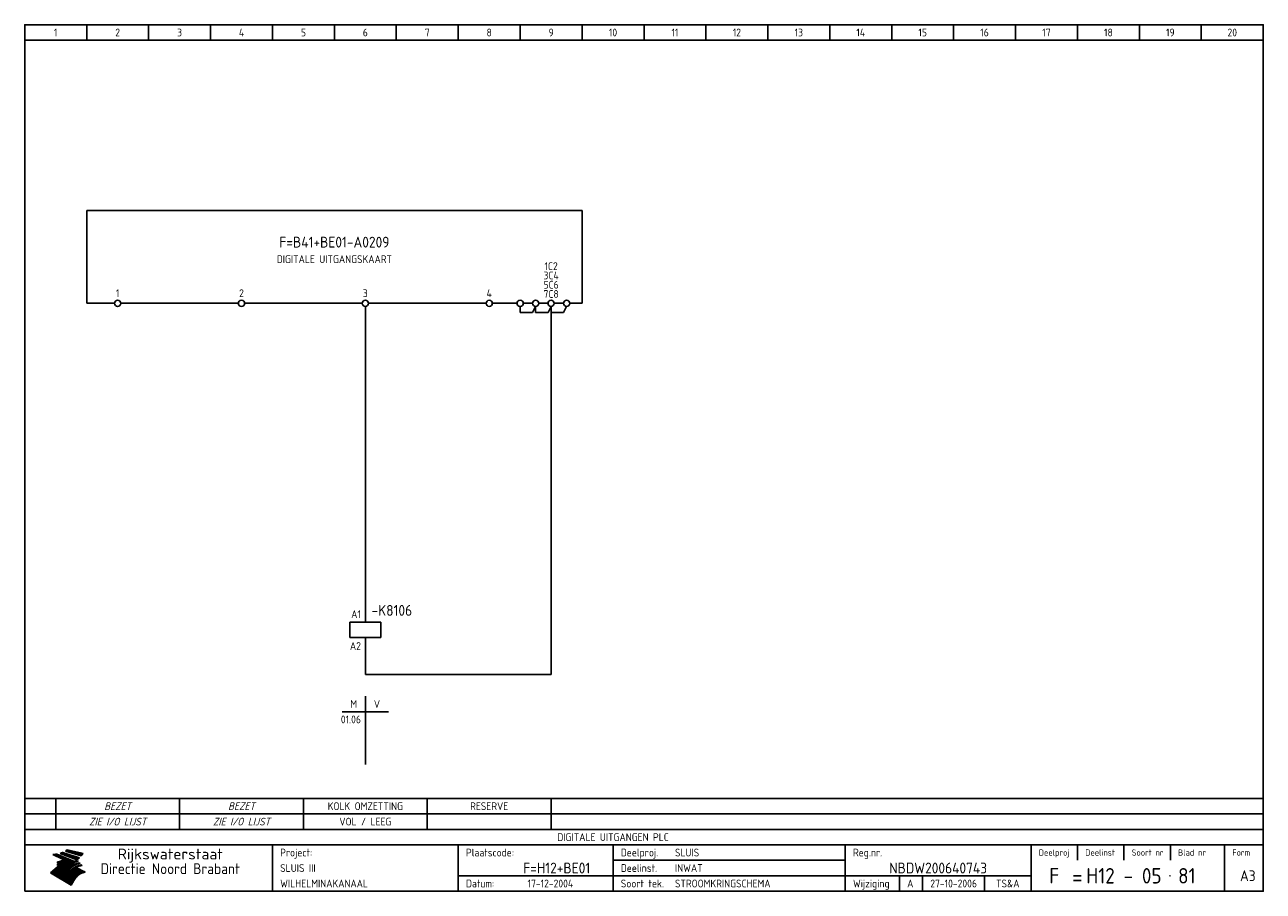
# Model space of a CAD drawing. Extents: x 10 to 410, y 10 to 290.
import ezdxf
from ezdxf.enums import TextEntityAlignment as Align

# ---------------------------------------------------------------- set-up
doc = ezdxf.new("R2010")
doc.units = 0
doc.header["$LTSCALE"] = 15
doc.header["$MEASUREMENT"] = 0
for name, color, linetype in [('0-25', 7, 'CONTINUOUS'), ('0-35', 2, 'CONTINUOUS'), ('0-50', 3, 'CONTINUOUS'), ('B-25', 7, 'CONTINUOUS'), ('B-35', 2, 'CONTINUOUS'), ('S-25', 7, 'CONTINUOUS')]:
    doc.layers.add(name, color=color, linetype=linetype)
doc.styles.add('ISO', font='iso.shx')
doc.styles.get("Standard").update_dxf_attribs({"font": 'iso.shx'})

# ---------------------------------------------------------------- blocks, each defined once
blk = doc.blocks.new('0035')
at = {"layer": 'S-25'}
blk.add_circle((0, 0), 1, dxfattribs=at)
at = {"layer": 'B-25'}
blk.add_attdef('OM1', text='', height=2.5, dxfattribs=at).set_placement((0, -3.01), align=Align.MIDDLE)
blk = doc.blocks.new('0059')
at = {"layer": 'S-25'}
for p, q in [((0, 0), (0, -5)), ((-5, -5), (5, -5)), ((-5, -10), (-5, -5)), ((5, -10), (5, -5)), ((-5, -10), (5, -10)), ((0, -10), (0, -15))]:
    blk.add_line(p, q, dxfattribs=at)
at = {"layer": 'B-25'}
for tag, p in [('KN1', (-1.43, -3.73)), ('KN2', (-1.43, -14.01))]:
    blk.add_attdef(tag, text='', height=2.5, dxfattribs=at).set_placement(p, align=Align.RIGHT)
at = {"layer": 'B-35'}
blk.add_attdef('KT', (7.14, -8.99), '', height=3.5, dxfattribs=at)
blk = doc.blocks.new('0060')
at = {"layer": 'S-25'}
for p, q in [((0, 0), (0, -22)), ((-7.5, -5), (0, -5)), ((7.5, -5), (0, -5))]:
    blk.add_line(p, q, dxfattribs=at)
at = {"layer": 'B-25', "style": 'ISO'}
blk.add_text('M', height=2.5, dxfattribs=at).set_placement((-3.75, -2.5), align=Align.MIDDLE_CENTER)
blk.add_text('V', height=2.5, dxfattribs=at).set_placement((3.75, -2.5), align=Align.MIDDLE)
at = {"layer": 'B-25'}
for tag, p in [('M1', (-1.43, -8.73)), ('M2', (-1.43, -12.73)), ('M3', (-1.43, -16.73)), ('M4', (-1.43, -20.73))]:
    blk.add_attdef(tag, text='', height=2.5, dxfattribs=at).set_placement(p, align=Align.RIGHT)
for tag, p in [('V1', (1.57, -8.73)), ('V2', (1.57, -12.73)), ('V3', (1.57, -16.73)), ('V4', (1.57, -20.73))]:
    blk.add_attdef(tag, p, '', height=2.5, dxfattribs=at)
blk = doc.blocks.new('KADERA3')
at = {"layer": '0-25'}
for p, q in [((30, 285), (30, 290)), ((50, 285), (50, 290)), ((70, 285), (70, 290)), ((90, 285), (90, 290)), ((110, 285), (110, 290)), ((130, 285), (130, 290)), ((150, 285), (150, 290)), ((170, 285), (170, 290)), ((190, 285), (190, 290)), ((210, 285), (210, 290)), ((230, 285), (230, 290)), ((250, 285), (250, 290)), ((270, 285), (270, 290)), ((290, 285), (290, 290)), ((310, 285), (310, 290)), ((330, 285), (330, 290)), ((350, 285), (350, 290)), ((370, 285), (370, 290)), ((390, 285), (390, 290)), ((10, 285), (410, 285)), ((410, 35), (10, 35)), ((410, 30), (10, 30)), ((350, 25), (350, 20)), ((365, 25), (365, 20)), ((380, 25), (380, 20)), ((200, 20), (275, 20)), ((150, 15), (335, 15)), ((292.5, 15), (292.5, 10)), ((300, 15), (300, 10)), ((320, 15), (320, 10))]:
    blk.add_line(p, q, dxfattribs=at)
at = {"layer": '0-25', "color": 7}
for p, q in [((19.1, 21.89), (25.12, 19)), ((19.1, 21.89), (25.12, 19)), ((19.17, 21.86), (20.7, 21.86)), ((19.29, 21.8), (20.83, 21.8)), ((19.4, 21.75), (20.96, 21.75)), ((19.52, 21.69), (21.09, 21.69)), ((19.64, 21.63), (21.22, 21.63)), ((19.74, 21.92), (20.56, 21.92)), ((19.75, 21.58), (21.36, 21.58)), ((19.87, 21.52), (21.49, 21.52)), ((19.99, 21.47), (21.62, 21.47)), ((20.11, 21.41), (21.75, 21.41)), ((20.22, 21.35), (21.88, 21.35)), ((20.25, 21.97), (20.43, 21.97)), ((20.34, 21.3), (22.02, 21.3)), ((20.38, 21.99), (26.02, 19.59)), ((20.38, 21.99), (26.02, 19.59)), ((20.46, 21.24), (22.15, 21.24)), ((20.57, 21.18), (22.28, 21.18)), ((20.69, 21.13), (22.41, 21.13)), ((20.81, 21.07), (22.55, 21.07)), ((20.92, 21.02), (22.68, 21.02)), ((21.04, 20.96), (22.81, 20.96)), ((21.16, 20.9), (22.94, 20.9)), ((21.27, 20.85), (23.07, 20.85)), ((21.39, 20.79), (23.21, 20.79)), ((21.47, 22.25), (26.83, 20.19)), ((21.47, 22.25), (26.83, 20.19)), ((21.49, 22.25), (23.07, 22.25)), ((21.51, 20.73), (23.34, 20.73)), ((21.6, 22.2), (23.25, 22.2)), ((21.63, 20.68), (23.47, 20.68)), ((21.65, 22.31), (22.89, 22.31)), ((21.74, 20.62), (23.6, 20.62)), ((21.75, 22.14), (23.42, 22.14)), ((21.8, 22.37), (22.71, 22.37)), ((21.86, 20.57), (23.73, 20.57)), ((21.9, 22.08), (23.6, 22.08)), ((21.94, 22.42), (22.53, 22.42)), ((21.98, 20.51), (23.87, 20.51)), ((22.04, 22.03), (23.78, 22.03)), ((22.06, 22.48), (22.36, 22.48)), ((22.09, 20.45), (24, 20.45)), ((22.18, 22.53), (27.65, 20.8)), ((22.18, 22.53), (27.65, 20.8)), ((22.19, 21.97), (23.96, 21.97)), ((22.21, 20.4), (24.13, 20.4)), ((22.33, 20.34), (24.26, 20.34)), ((22.34, 21.92), (24.13, 21.92)), ((22.37, 20), (23.08, 20)), ((22.44, 20.28), (24.4, 20.28)), ((22.48, 21.86), (24.31, 21.86)), ((22.49, 20.06), (23.04, 20.06)), ((22.56, 20.23), (24.53, 20.23)), ((22.61, 20.12), (22.93, 20.12)), ((22.63, 21.8), (24.49, 21.8)), ((22.68, 20.17), (24.66, 20.17)), ((22.71, 20.17), (22.82, 20.17)), ((23.11, 20.02), (22.77, 20.2)), ((23.11, 20.02), (22.77, 20.2)), ((22.78, 21.75), (24.67, 21.75)), ((22.79, 20.12), (24.79, 20.12)), ((22.91, 20.06), (24.92, 20.06)), ((22.92, 21.69), (24.85, 21.69)), ((23.03, 20), (25.06, 20)), ((23.07, 21.63), (25.02, 21.63)), ((23.14, 22.99), (28.22, 21.46)), ((23.14, 22.99), (28.22, 21.46)), ((23.15, 22.98), (25.33, 22.98)), ((23.22, 21.58), (25.2, 21.58)), ((23.23, 23.04), (25.09, 23.04)), ((23.32, 23.1), (24.84, 23.1)), ((23.34, 22.93), (25.57, 22.93)), ((23.36, 21.52), (25.38, 21.52)), ((23.4, 23.15), (24.6, 23.15)), ((23.49, 23.21), (24.36, 23.21)), ((23.51, 21.47), (25.56, 21.47)), ((23.52, 22.87), (25.81, 22.87)), ((23.57, 23.27), (24.12, 23.27)), ((23.64, 23.32), (23.87, 23.32)), ((23.66, 21.41), (25.74, 21.41)), ((23.7, 23.36), (28.82, 22.17)), ((23.7, 23.36), (28.82, 22.17)), ((23.71, 22.82), (26.06, 22.82)), ((23.8, 21.35), (25.91, 21.35)), ((23.9, 22.76), (26.3, 22.76)), ((23.95, 21.3), (26.09, 21.3)), ((24.09, 22.7), (26.54, 22.7)), ((24.09, 21.24), (26.27, 21.24)), ((24.24, 21.18), (26.45, 21.18)), ((24.27, 22.65), (26.78, 22.65)), ((24.39, 21.13), (26.62, 21.13)), ((24.46, 22.59), (27.03, 22.59)), ((24.53, 21.07), (26.8, 21.07)), ((24.65, 22.53), (27.27, 22.53)), ((24.68, 21.02), (26.98, 21.02)), ((24.83, 20.96), (27.16, 20.96)), ((24.84, 22.48), (27.51, 22.48)), ((24.97, 20.9), (27.34, 20.9)), ((25.02, 22.42), (27.75, 22.42)), ((25.12, 20.85), (27.51, 20.85)), ((25.21, 22.37), (28, 22.37)), ((25.27, 20.79), (27.63, 20.79)), ((25.4, 22.31), (28.24, 22.31)), ((25.41, 20.73), (27.57, 20.73)), ((25.56, 20.68), (27.51, 20.68)), ((25.58, 22.25), (28.48, 22.25)), ((25.71, 20.62), (27.44, 20.62)), ((25.77, 22.2), (28.72, 22.2)), ((25.85, 20.57), (27.37, 20.57)), ((25.96, 22.14), (28.79, 22.14)), ((26, 20.51), (27.29, 20.51)), ((26.15, 22.08), (28.75, 22.08)), ((26.15, 20.45), (27.22, 20.45)), ((26.29, 20.4), (27.14, 20.4)), ((26.33, 22.03), (28.71, 22.03)), ((26.44, 20.34), (27.06, 20.34)), ((26.52, 21.97), (28.66, 21.97)), ((26.59, 20.28), (26.97, 20.28)), ((26.71, 21.92), (28.62, 21.92)), ((26.73, 20.23), (26.89, 20.23)), ((26.9, 21.86), (28.57, 21.86)), ((27.08, 21.8), (28.52, 21.8)), ((27.27, 21.75), (28.48, 21.75)), ((27.46, 21.69), (28.43, 21.69)), ((27.65, 21.63), (28.38, 21.63)), ((27.83, 21.58), (28.33, 21.58)), ((28.02, 21.52), (28.28, 21.52)), ((28.21, 21.47), (28.22, 21.47)), ((20.58, 17.88), (18.3, 16)), ((20.58, 17.88), (18.3, 16)), ((24.94, 11.97), (18.3, 16)), ((24.94, 11.97), (18.3, 16)), ((18.31, 16.01), (20.96, 16.01)), ((18.38, 16.07), (21.46, 16.07)), ((18.45, 16.12), (21.88, 16.12)), ((18.52, 16.18), (22.15, 16.18)), ((18.59, 16.23), (22.38, 16.23)), ((18.65, 16.29), (22.58, 16.29)), ((18.72, 16.35), (22.75, 16.35)), ((18.79, 16.4), (22.91, 16.4)), ((18.86, 16.46), (20.6, 16.46)), ((18.93, 16.52), (20.6, 16.52)), ((18.99, 16.57), (20.6, 16.57)), ((19.06, 16.63), (20.6, 16.63)), ((19.13, 16.68), (20.6, 16.68)), ((19.2, 16.74), (20.6, 16.74)), ((19.27, 16.8), (20.6, 16.8)), ((19.33, 16.85), (21.07, 16.85)), ((19.4, 16.91), (21.55, 16.91)), ((19.47, 16.97), (21.88, 16.97)), ((19.54, 17.02), (22.13, 17.02)), ((19.61, 17.08), (22.34, 17.08)), ((19.67, 17.13), (20.6, 17.13)), ((19.74, 17.19), (20.6, 17.19)), ((19.81, 17.25), (20.6, 17.25)), ((19.88, 17.3), (20.6, 17.3)), ((19.95, 17.36), (20.6, 17.36)), ((20.01, 17.42), (20.6, 17.42)), ((20.08, 17.47), (20.93, 17.47)), ((20.15, 17.53), (21.26, 17.53)), ((20.22, 17.58), (21.51, 17.58)), ((20.29, 17.64), (21.72, 17.64)), ((20.35, 17.7), (21.9, 17.7)), ((20.42, 17.75), (22.07, 17.75)), ((20.49, 17.81), (22.22, 17.81)), ((20.56, 17.87), (22.36, 17.87)), ((20.6, 19.11), (20.58, 19.51)), ((20.6, 19.11), (20.58, 19.51)), ((20.58, 19.5), (22.09, 19.5)), ((20.58, 19.44), (21.95, 19.44)), ((20.59, 19.38), (21.79, 19.38)), ((20.59, 19.33), (21.62, 19.33)), ((20.59, 19.27), (21.42, 19.27)), ((20.6, 19.22), (21.2, 19.22)), ((20.6, 19.16), (20.93, 19.16)), ((20.6, 19.11), (20.69, 19.12)), ((20.6, 19.11), (20.69, 19.12)), ((20.6, 18.79), (20.77, 18.81)), ((20.6, 18.79), (20.77, 18.81)), ((20.6, 18.29), (20.6, 18.79)), ((20.6, 18.29), (20.6, 18.79)), ((20.6, 18.77), (22.46, 18.77)), ((20.6, 18.71), (22.33, 18.71)), ((20.6, 18.65), (22.19, 18.65)), ((20.6, 18.6), (22.04, 18.6)), ((20.6, 18.54), (21.87, 18.54)), ((20.6, 18.48), (21.68, 18.48)), ((20.6, 18.43), (21.46, 18.43)), ((20.6, 18.37), (21.21, 18.37)), ((20.6, 18.32), (20.87, 18.32)), ((20.6, 18.29), (20.88, 18.32)), ((20.6, 18.29), (20.88, 18.32)), ((20.6, 17.88), (20.86, 17.91)), ((20.6, 17.88), (20.86, 17.91)), ((20.6, 17.43), (20.97, 17.48)), ((20.6, 17.43), (20.97, 17.48)), ((20.6, 17.43), (20.6, 17.09)), ((20.6, 17.43), (20.6, 17.09)), ((20.6, 17.09), (21.26, 17.16)), ((20.6, 17.09), (21.26, 17.16)), ((20.6, 16.8), (21.37, 16.89)), ((20.6, 16.8), (21.37, 16.89)), ((20.6, 16.8), (20.6, 16.45)), ((20.6, 16.8), (20.6, 16.45)), ((20.6, 16.45), (21.56, 16.56)), ((20.6, 16.45), (21.56, 16.56)), ((20.6, 15.97), (21.67, 16.09)), ((20.6, 15.97), (21.67, 16.09)), ((20.7, 16.46), (23.06, 16.46)), ((20.9, 19.55), (22.23, 19.55)), ((20.9, 18.82), (22.59, 18.82)), ((20.98, 17.92), (22.5, 17.92)), ((21.02, 17.13), (22.53, 17.13)), ((21.19, 19.61), (22.35, 19.61)), ((21.2, 16.52), (23.2, 16.52)), ((21.32, 18.88), (22.71, 18.88)), ((21.32, 17.98), (22.62, 17.98)), ((21.42, 19.67), (22.47, 19.67)), ((21.47, 17.19), (22.7, 17.19)), ((21.59, 18.03), (22.74, 18.03)), ((21.61, 18.93), (22.82, 18.93)), ((21.62, 19.72), (22.59, 19.72)), ((21.72, 16.57), (23.32, 16.57)), ((21.77, 17.25), (22.85, 17.25)), ((21.8, 19.78), (22.69, 19.78)), ((21.8, 18.09), (22.85, 18.09)), ((21.84, 18.99), (22.92, 18.99)), ((21.96, 19.83), (22.79, 19.83)), ((21.99, 18.15), (22.95, 18.15)), ((22.01, 17.3), (22.99, 17.3)), ((22.03, 19.05), (23.03, 19.05)), ((22.1, 16.63), (23.44, 16.63)), ((22.11, 19.89), (22.89, 19.89)), ((22.16, 18.2), (23.05, 18.2)), ((22.21, 19.1), (23.12, 19.1)), ((22.21, 17.36), (23.12, 17.36)), ((22.24, 19.95), (22.99, 19.95)), ((22.31, 18.26), (23.15, 18.26)), ((22.36, 19.16), (23.22, 19.16)), ((22.38, 16.68), (23.56, 16.68)), ((22.39, 17.42), (23.24, 17.42)), ((22.45, 18.32), (23.24, 18.32)), ((22.51, 19.22), (23.3, 19.22)), ((22.56, 17.47), (23.36, 17.47)), ((22.59, 18.37), (23.33, 18.37)), ((22.6, 16.74), (23.66, 16.74)), ((22.64, 19.27), (23.39, 19.27)), ((22.71, 18.43), (23.42, 18.43)), ((22.71, 17.53), (23.47, 17.53)), ((22.77, 19.33), (23.47, 19.33)), ((22.79, 16.8), (23.77, 16.8)), ((22.83, 18.48), (23.5, 18.48)), ((22.84, 17.58), (23.57, 17.58)), ((22.89, 19.38), (23.55, 19.38)), ((22.94, 18.54), (23.58, 18.54)), ((22.96, 16.85), (23.86, 16.85)), ((22.97, 17.64), (23.67, 17.64)), ((23, 19.44), (23.63, 19.44)), ((23.04, 18.6), (23.66, 18.6)), ((23.1, 19.5), (23.72, 19.5)), ((23.1, 17.7), (23.77, 17.7)), ((23.12, 16.91), (23.96, 16.91)), ((23.14, 18.65), (23.74, 18.65)), ((23.15, 19.95), (25.19, 19.95)), ((23.21, 19.55), (23.8, 19.55)), ((23.21, 17.75), (23.86, 17.75)), ((23.21, 16.01), (28.9, 16.01)), ((23.24, 18.71), (23.82, 18.71)), ((23.26, 19.89), (25.32, 19.89)), ((23.26, 16.97), (24.05, 16.97)), ((23.3, 19.61), (23.88, 19.61)), ((23.32, 17.81), (23.95, 17.81)), ((23.33, 18.77), (23.91, 18.77)), ((23.37, 16.07), (29.08, 16.07)), ((23.38, 19.83), (25.45, 19.83)), ((23.39, 19.67), (23.81, 19.67)), ((23.39, 17.02), (24.14, 17.02)), ((23.42, 18.82), (23.99, 18.82)), ((23.42, 17.87), (24.03, 17.87)), ((23.45, 19.7), (23.58, 19.79)), ((23.45, 19.7), (23.58, 19.79)), ((23.48, 19.72), (23.7, 19.72)), ((23.5, 19.78), (25.58, 19.78)), ((23.51, 18.88), (24.07, 18.88)), ((23.51, 16.12), (29.27, 16.12)), ((23.52, 17.92), (24.11, 17.92)), ((23.52, 17.08), (24.22, 17.08)), ((23.54, 18.9), (24.3, 19.42)), ((23.54, 18.9), (24.3, 19.42)), ((23.56, 19.78), (23.59, 19.78)), ((23.56, 19.39), (23.9, 19.62)), ((23.56, 19.39), (23.9, 19.62)), ((23.58, 19.79), (23.9, 19.62)), ((23.58, 19.79), (23.9, 19.62)), ((23.59, 18.93), (24.15, 18.93)), ((23.61, 19.72), (25.72, 19.72)), ((23.62, 17.98), (24.2, 17.98)), ((23.63, 17.13), (24.3, 17.13)), ((23.65, 18.59), (24.62, 19.25)), ((23.65, 18.59), (24.62, 19.25)), ((29.41, 16.17), (23.65, 16.17)), ((23.67, 18.99), (24.23, 18.99)), ((23.71, 18.03), (24.28, 18.03)), ((23.73, 19.67), (25.85, 19.67)), ((23.75, 19.05), (24.32, 19.05)), ((23.75, 17.19), (24.38, 17.19)), ((23.77, 16.23), (29.47, 16.23)), ((23.79, 18.09), (24.36, 18.09)), ((23.83, 19.1), (24.4, 19.1)), ((23.85, 19.61), (25.98, 19.61)), ((23.85, 17.25), (24.46, 17.25)), ((23.88, 18.15), (24.44, 18.15)), ((23.89, 16.29), (29.36, 16.29)), ((23.92, 19.16), (24.48, 19.16)), ((23.94, 18.19), (25.23, 19.07)), ((23.94, 18.19), (25.23, 19.07)), ((23.95, 17.3), (24.55, 17.3)), ((23.96, 19.55), (25.96, 19.55)), ((23.96, 18.2), (24.53, 18.2)), ((24, 19.22), (24.56, 19.22)), ((24, 16.35), (29.24, 16.35)), ((24.04, 18.26), (24.61, 18.26)), ((24.05, 17.36), (24.63, 17.36)), ((24.06, 17.88), (25.34, 18.76)), ((24.06, 17.88), (25.34, 18.76)), ((24.08, 19.5), (25.88, 19.5)), ((24.08, 19.27), (24.58, 19.27)), ((24.11, 16.4), (29.13, 16.4)), ((24.13, 18.32), (24.69, 18.32)), ((24.14, 17.42), (24.71, 17.42)), ((24.16, 19.33), (24.47, 19.33)), ((24.2, 19.44), (25.79, 19.44)), ((24.21, 18.37), (24.77, 18.37)), ((24.21, 16.46), (29.02, 16.46)), ((24.23, 17.47), (24.79, 17.47)), ((24.24, 17.48), (25.52, 18.36)), ((24.24, 17.48), (25.52, 18.36)), ((24.25, 19.38), (24.36, 19.38)), ((24.29, 18.43), (24.85, 18.43)), ((24.3, 19.42), (24.62, 19.25)), ((24.3, 19.42), (24.62, 19.25)), ((24.31, 19.38), (25.71, 19.38)), ((24.31, 17.53), (24.87, 17.53)), ((24.31, 16.52), (28.91, 16.52)), ((24.35, 17.17), (25.64, 18.05)), ((24.35, 17.17), (25.64, 18.05)), ((24.37, 18.48), (24.94, 18.48)), ((24.39, 17.58), (24.96, 17.58)), ((24.4, 16.57), (28.79, 16.57)), ((24.43, 19.33), (25.62, 19.33)), ((24.45, 18.54), (25.02, 18.54)), ((24.47, 17.64), (25.04, 17.64)), ((24.49, 16.63), (28.68, 16.63)), ((24.54, 18.6), (25.1, 18.6)), ((24.55, 19.27), (25.54, 19.27)), ((24.56, 17.7), (25.12, 17.7)), ((24.57, 16.68), (28.57, 16.68)), ((24.62, 18.65), (25.18, 18.65)), ((24.63, 16.72), (25.91, 17.6)), ((24.63, 16.72), (25.91, 17.6)), ((24.64, 17.75), (25.2, 17.75)), ((24.66, 16.74), (28.45, 16.74)), ((24.67, 19.22), (25.45, 19.22)), ((24.7, 18.71), (25.27, 18.71)), ((24.72, 17.81), (25.29, 17.81)), ((24.74, 16.8), (28.34, 16.8)), ((24.78, 19.16), (25.37, 19.16)), ((24.78, 18.77), (25.34, 18.77)), ((24.8, 17.87), (25.37, 17.87)), ((24.82, 16.85), (28.23, 16.85)), ((24.87, 18.82), (25.4, 18.82)), ((24.89, 17.92), (25.45, 17.92)), ((24.9, 19.1), (25.28, 19.1)), ((24.9, 16.91), (28.11, 16.91)), ((24.95, 18.88), (25.45, 18.88)), ((24.97, 17.98), (25.53, 17.98)), ((24.99, 16.97), (28, 16.97)), ((25.02, 19.05), (25.2, 19.05)), ((25.03, 18.93), (25.51, 18.93)), ((25.05, 18.03), (25.61, 18.03)), ((25.07, 17.02), (27.89, 17.02)), ((25.11, 18.99), (25.57, 18.99)), ((26.02, 19.59), (25.12, 19)), ((26.02, 19.59), (25.12, 19)), ((25.13, 18.09), (25.68, 18.09)), ((25.15, 17.08), (27.77, 17.08)), ((25.19, 19.05), (25.63, 19.05)), ((25.21, 18.15), (25.75, 18.15)), ((25.23, 17.13), (27.66, 17.13)), ((25.26, 19.1), (25.7, 19.1)), ((25.3, 18.2), (25.82, 18.2)), ((25.31, 17.19), (27.55, 17.19)), ((25.33, 19.16), (25.77, 19.16)), ((25.38, 18.26), (25.89, 18.26)), ((25.39, 19.22), (25.85, 19.22)), ((25.4, 17.25), (27.43, 17.25)), ((25.46, 18.32), (25.97, 18.32)), ((25.47, 19.27), (25.93, 19.27)), ((25.48, 17.3), (27.32, 17.3)), ((25.54, 19.33), (26.03, 19.33)), ((25.54, 18.37), (26.06, 18.37)), ((25.56, 17.36), (27.21, 17.36)), ((25.62, 18.43), (26.14, 18.43)), ((25.63, 19.38), (26.13, 19.38)), ((25.64, 17.42), (27.1, 17.42)), ((25.7, 18.48), (26.24, 18.48)), ((25.72, 19.44), (26.24, 19.44)), ((25.73, 17.47), (26.98, 17.47)), ((25.79, 18.54), (26.34, 18.54)), ((25.81, 17.53), (26.87, 17.53)), ((25.82, 19.5), (26.36, 19.5)), ((25.89, 18.6), (26.46, 18.6)), ((25.89, 17.58), (26.76, 17.58)), ((25.93, 19.55), (26.53, 19.55)), ((25.96, 17.64), (26.64, 17.64)), ((25.99, 18.65), (26.58, 18.65)), ((26.04, 17.7), (26.59, 17.7)), ((26.06, 19.61), (26.85, 19.61)), ((26.1, 18.71), (26.72, 18.71)), ((26.12, 17.75), (26.67, 17.75)), ((26.2, 17.81), (26.76, 17.81)), ((26.21, 19.67), (27.23, 19.67)), ((26.23, 18.77), (26.89, 18.77)), ((26.29, 17.87), (26.86, 17.87)), ((26.37, 18.82), (27.09, 18.82)), ((26.39, 17.92), (26.97, 17.92)), ((26.44, 19.72), (27.18, 19.72)), ((26.49, 17.98), (27.09, 17.98)), ((26.53, 18.88), (27.34, 18.88)), ((26.56, 17.68), (29.54, 16.2)), ((26.56, 17.68), (29.54, 16.2)), ((26.6, 18.03), (27.22, 18.03)), ((26.72, 18.09), (27.38, 18.09)), ((26.73, 18.93), (27.66, 18.93)), ((26.85, 18.15), (27.56, 18.15)), ((26.99, 18.99), (27.9, 18.99)), ((27, 18.2), (27.8, 18.2)), ((27.13, 19.78), (27.25, 19.64)), ((27.13, 19.78), (27.25, 19.64)), ((27.18, 18.26), (28.13, 18.26)), ((27.26, 19.05), (27.84, 19.05)), ((27.39, 18.32), (28.47, 18.32)), ((27.7, 18.37), (28.49, 18.37)), ((27.78, 19.1), (27.93, 18.96)), ((27.78, 19.1), (27.93, 18.96)), ((28, 18.43), (28.44, 18.43)), ((28.29, 15.83), (29.54, 16.2)), ((28.29, 15.83), (29.54, 16.2)), ((28.39, 18.48), (28.54, 18.32)), ((28.39, 18.48), (28.54, 18.32)), ((29.54, 16.2), (29.45, 16.17)), ((29.54, 16.2), (29.45, 16.17)), ((29.46, 16.18), (29.47, 16.18)), ((18.38, 15.95), (20.6, 15.95)), ((18.47, 15.9), (20.6, 15.9)), ((18.57, 15.84), (20.6, 15.84)), ((18.66, 15.78), (20.6, 15.78)), ((18.75, 15.73), (20.6, 15.73)), ((18.85, 15.67), (20.6, 15.67)), ((18.94, 15.62), (20.6, 15.62)), ((19.03, 15.56), (27.83, 15.56)), ((19.12, 15.5), (27.75, 15.5)), ((19.22, 15.45), (27.66, 15.45)), ((19.31, 15.39), (27.58, 15.39)), ((19.4, 15.33), (27.5, 15.33)), ((19.49, 15.28), (27.43, 15.28)), ((19.59, 15.22), (27.36, 15.22)), ((19.68, 15.17), (27.29, 15.17)), ((19.77, 15.11), (27.22, 15.11)), ((19.86, 15.05), (27.15, 15.05)), ((19.96, 15), (27.09, 15)), ((20.05, 14.94), (27.02, 14.94)), ((20.14, 14.88), (26.96, 14.88)), ((20.24, 14.83), (26.9, 14.83)), ((20.33, 14.77), (26.84, 14.77)), ((20.42, 14.72), (26.79, 14.72)), ((20.51, 14.66), (26.73, 14.66)), ((20.6, 15.97), (20.6, 15.58)), ((20.6, 15.97), (20.6, 15.58)), ((20.6, 15.58), (21.95, 15.73)), ((20.6, 15.58), (21.95, 15.73)), ((20.61, 14.6), (26.68, 14.6)), ((20.7, 14.55), (26.62, 14.55)), ((20.79, 14.49), (26.57, 14.49)), ((20.88, 14.43), (26.52, 14.43)), ((20.94, 15.62), (27.92, 15.62)), ((20.98, 14.38), (26.47, 14.38)), ((21.07, 14.32), (26.42, 14.32)), ((21.16, 14.27), (26.38, 14.27)), ((21.25, 14.21), (26.33, 14.21)), ((21.35, 14.15), (26.29, 14.15)), ((21.44, 14.1), (26.24, 14.1)), ((21.45, 15.67), (28.01, 15.67)), ((21.53, 14.04), (26.2, 14.04)), ((21.63, 13.98), (26.16, 13.98)), ((21.72, 13.93), (26.12, 13.93)), ((21.81, 13.87), (26.08, 13.87)), ((21.9, 13.82), (26.04, 13.82)), ((21.96, 15.73), (28.11, 15.73)), ((22, 13.76), (26, 13.76)), ((22.09, 13.7), (25.96, 13.7)), ((22.18, 13.65), (25.93, 13.65)), ((22.27, 13.59), (25.89, 13.59)), ((22.34, 15.78), (28.21, 15.78)), ((22.37, 13.53), (25.86, 13.53)), ((22.46, 13.48), (25.82, 13.48)), ((22.55, 13.42), (25.79, 13.42)), ((22.62, 15.84), (28.33, 15.84)), ((22.65, 13.37), (25.76, 13.37)), ((22.74, 13.31), (25.73, 13.31)), ((22.83, 13.25), (25.69, 13.25)), ((22.84, 15.9), (28.52, 15.9)), ((22.92, 13.2), (25.66, 13.2)), ((23.02, 13.14), (25.63, 13.14)), ((23.04, 15.95), (28.71, 15.95)), ((23.11, 13.08), (25.59, 13.08)), ((23.2, 13.03), (25.56, 13.03)), ((23.29, 12.97), (25.53, 12.97)), ((23.39, 12.92), (25.5, 12.92)), ((23.48, 12.86), (25.46, 12.86)), ((23.57, 12.8), (25.43, 12.8)), ((23.66, 12.75), (25.4, 12.75)), ((23.76, 12.69), (25.36, 12.69)), ((23.85, 12.63), (25.33, 12.63)), ((23.94, 12.58), (25.3, 12.58)), ((24.04, 12.52), (25.26, 12.52)), ((24.13, 12.47), (25.23, 12.47)), ((24.22, 12.41), (25.2, 12.41)), ((24.31, 12.35), (25.17, 12.35)), ((24.41, 12.3), (25.13, 12.3)), ((24.5, 12.24), (25.1, 12.24)), ((24.59, 12.18), (25.07, 12.18)), ((24.68, 12.13), (25.03, 12.13)), ((24.78, 12.07), (25, 12.07)), ((24.87, 12.02), (24.97, 12.02)), ((24.94, 11.97), (25.81, 13.45)), ((24.94, 11.97), (25.81, 13.45))]:
    blk.add_line(p, q, dxfattribs=at)
for centre, radius, start, end in [((19.15, 29.7), 7.8, 269.6055, 279.0886), ((19.15, 29.7), 7.8, 269.6055, 279.0886), ((19.93, 25.38), 5.91, 276.3402, 298.7463), ((19.93, 25.38), 5.91, 276.3402, 298.7463), ((19.84, 25.09), 6.03, 278.129, 302.868), ((19.84, 25.09), 6.03, 278.129, 302.868), ((19.84, 27.26), 5.27, 288.0217, 296.3084), ((19.84, 27.26), 5.27, 288.0217, 296.3084), ((20.49, 27.56), 5.28, 300.0654, 307.393), ((20.49, 27.56), 5.28, 300.0654, 307.393), ((24.11, 24.7), 5.26, 301.1147, 312.2814), ((24.11, 24.7), 5.26, 301.1147, 312.2814), ((21.95, 27.32), 8.59, 316.9248, 323.1399), ((21.95, 27.32), 8.59, 316.9248, 323.1399), ((20.21, 23.78), 5.91, 273.6149, 304.3803), ((20.21, 23.78), 5.91, 273.6149, 304.3803), ((20.35, 24.56), 5.76, 274.164, 302.5474), ((20.35, 24.56), 5.76, 274.164, 302.5474), ((20.05, 24.28), 6.02, 277.9472, 305.7139), ((20.05, 24.28), 6.02, 277.9472, 305.7139), ((20.04, 23.49), 6.09, 278.8115, 306.4242), ((20.04, 23.49), 6.09, 278.8115, 306.4242), ((20.53, 23.07), 5.96, 277.0519, 304.973), ((20.53, 23.07), 5.96, 277.0519, 304.973), ((20.72, 22.76), 5.91, 276.3402, 304.3803), ((20.72, 22.76), 5.91, 276.3402, 304.3803), ((21.06, 22.34), 5.81, 274.9043, 303.1745), ((21.06, 22.34), 5.81, 274.9043, 303.1745), ((20.82, 22.06), 6.04, 278.1111, 305.8489), ((20.82, 22.06), 6.04, 278.1111, 305.8489), ((21.3, 21.6), 5.91, 276.3402, 304.3803), ((21.3, 21.6), 5.91, 276.3402, 304.3803), ((27.05, 17.17), 2.63, 107.4286, 133.7799), ((27.05, 17.17), 2.63, 107.4286, 133.7799), ((27.45, 16.91), 2.81, 110.4143, 138.7411), ((27.45, 16.91), 2.81, 110.4143, 138.7411), ((27.57, 15.64), 3.4, 98.1566, 126.9045), ((27.57, 15.64), 3.4, 98.1566, 126.9045), ((27.91, 15.54), 3.39, 100.5835, 132.088), ((27.91, 15.54), 3.39, 100.5835, 132.088), ((28.21, 14.74), 3.67, 95.7581, 128.7216), ((28.21, 14.74), 3.67, 95.7581, 128.7216), ((27.01, 16.84), 2.93, 87.7348, 104.8316), ((27.01, 16.84), 2.93, 87.7348, 104.8316), ((27.37, 15.71), 3.93, 91.7838, 103.2817), ((27.37, 15.71), 3.93, 91.7838, 103.2817), ((28.4, 15.05), 3.21, 96.3886, 125.0052), ((28.4, 15.05), 3.21, 96.3886, 125.0052), ((27.82, 16.31), 2.8, 90.634, 105.1984), ((27.82, 16.31), 2.8, 90.634, 105.1984), ((28.19, 15.04), 3.93, 93.8342, 103.2817), ((28.19, 15.04), 3.93, 93.8342, 103.2817), ((28.58, 15.69), 2.8, 93.8141, 105.1984), ((28.58, 15.69), 2.8, 93.8141, 105.1984), ((28.95, 14.41), 3.93, 96.0135, 103.2817), ((28.95, 14.41), 3.93, 96.0135, 103.2817), ((31.24, 10.26), 6.3, 117.9568, 149.6251), ((31.24, 10.26), 6.3, 117.9568, 149.6251)]:
    blk.add_arc(centre, radius, start, end, dxfattribs=at)
at = {"layer": '0-35'}
for p, q in [((90, 25), (90, 10)), ((150, 25), (150, 10)), ((200, 25), (200, 10)), ((275, 25), (275, 10)), ((335, 25), (335, 10)), ((397.5, 25), (397.5, 10))]:
    blk.add_line(p, q, dxfattribs=at)
at = {"layer": '0-50'}
for p, q in [((10, 25), (410, 25)), ((348.75, 15), (351.25, 15)), ((348.75, 13.5), (351.25, 13.5))]:
    blk.add_line(p, q, dxfattribs=at)
blk.add_lwpolyline([(10, 10), (410, 10), (410, 290), (10, 290)], close=True, dxfattribs=at)
at = {"layer": '0-50', "const_width": 0.25}
blk.add_lwpolyline([(379.75, 15, 1), (380, 15, 1)], format="xyb", close=True, dxfattribs=at)
at = {"layer": '0-25', "style": 'ISO'}
for s, height, p in [('Project:', 2.5, (92.5, 22.5)), ('Plaatscode:', 2.5, (152.5, 22.5)), ('Deelproj.', 2.5, (202.5, 22.5)), ('Reg.nr.', 2.5, (277.5, 22.5)), ('Deelproj', 2, (337.5, 22.5)), ('Deelinst', 2, (352.5, 22.5)), ('Soort nr', 2, (367.5, 22.5)), ('Blad nr', 2, (382.5, 22.5)), ('Form', 2, (400, 22.5)), ('Deelinst.', 2.5, (202.5, 17.5)), ('Datum:', 2.5, (152.5, 12.5)), ('Soort tek.', 2.5, (202.5, 12.5)), ('Wijziging', 2.5, (277.5, 12.5))]:
    blk.add_text(s, height=height, dxfattribs=at).set_placement(p, align=Align.MIDDLE_LEFT)
for tag, p in [('STR1', (20, 287.5)), ('STR2', (40, 287.5)), ('STR3', (60, 287.5)), ('STR4', (80, 287.5)), ('STR5', (100, 287.5)), ('STR6', (120, 287.5)), ('STR7', (140, 287.5)), ('STR8', (160, 287.5)), ('STR9', (180, 287.5)), ('STR10', (200, 287.5)), ('STR11', (220, 287.5)), ('STR12', (240, 287.5)), ('STR13', (260, 287.5)), ('STR14', (280, 287.5)), ('STR15', (300, 287.5)), ('STR16', (320, 287.5)), ('STR17', (340, 287.5)), ('STR18', (360, 287.5)), ('STR19', (380, 287.5)), ('STR20', (400, 287.5)), ('W', (180, 12.5)), ('Z', (310, 12.5)), ('Y', (327.5, 12.5))]:
    blk.add_attdef(tag, text='', height=2.5, dxfattribs=at).set_placement(p, align=Align.MIDDLE)
for tag, p in [('N', (220, 22.5)), ('B', (92.5, 17.5)), ('P', (220, 17.5)), ('C', (92.5, 12.5)), ('U', (220, 12.5)), ('REV', (295, 12.5))]:
    blk.add_attdef(tag, text='', height=2.5, dxfattribs=at).set_placement(p, align=Align.MIDDLE_LEFT)
at = {"layer": '0-35', "style": 'ISO', "width": 1.00614}
blk.add_text('Rijkswaterstaat', height=3.5, dxfattribs=at).set_placement((40, 20.28), (74, 20.28), align=Align.FIT)
at = {"layer": '0-35', "color": 2, "style": 'ISO', "width": 0.948867}
blk.add_text('Directie Noord Brabant', height=3.5, dxfattribs=at).set_placement((34.5, 15.53), (79.5, 15.53), align=Align.FIT)
at = {"layer": '0-35', "style": 'ISO'}
for tag, p in [('X', (178.5, 17.5)), ('FORM', (402.5, 15))]:
    blk.add_attdef(tag, text='', height=3.5, dxfattribs=at).set_placement(p, align=Align.MIDDLE_LEFT)
blk.add_attdef('RNR', text='', height=3.5, dxfattribs=at).set_placement((305, 17.5), align=Align.MIDDLE)
at = {"layer": '0-50', "style": 'ISO'}
for tag, p in [('M', (342.5, 15)), ('O', (365, 15))]:
    blk.add_attdef(tag, text='', height=5, dxfattribs=at).set_placement(p, align=Align.MIDDLE)
blk.add_attdef('Q', text='', height=5, dxfattribs=at).set_placement((382.5, 15), align=Align.MIDDLE_LEFT)

msp = doc.modelspace()

# ---------------------------------------------------------------- linework, layer by layer
at = {"layer": '0-25'}
msp.add_line((410, 40), (10, 40), dxfattribs=at)
at = {"layer": 'B-25'}
for p, q in [((20, 40), (20, 30)), ((60, 40), (60, 30)), ((100, 40), (100, 30)), ((140, 40), (140, 30)), ((180, 40), (180, 30))]:
    msp.add_line(p, q, dxfattribs=at)
at = {"layer": 'S-25'}
for p, q in [((30, 230), (30, 200)), ((190, 230), (30, 230)), ((190, 230), (190, 200)), ((190, 230), (190, 200)), ((40.98, 200), (79, 200)), ((81, 200), (119, 200)), ((121, 200), (159, 200)), ((161, 200), (169, 200)), ((171, 200), (174, 200)), ((176, 200), (179, 200)), ((181, 200), (184, 200)), ((186, 200), (190, 200)), ((30, 200), (39.02, 200)), ((120, 199), (120, 102)), ((170, 199), (170, 197)), ((174, 197), (170, 197)), ((175, 199), (174, 197)), ((175, 199), (175, 197)), ((179, 197), (175, 197)), ((180, 199), (179, 197)), ((180, 199), (180, 80)), ((184, 197), (180, 197)), ((185, 199), (184, 197)), ((120, 87), (120, 80)), ((120, 80), (180, 80))]:
    msp.add_line(p, q, dxfattribs=at)

# ---------------------------------------------------------------- block references
ref = msp.add_blockref('KADERA3', (0, 0), dxfattribs=at)
ref.add_attrib('B', 'SLUIS III', dxfattribs={"layer": '0-25', "height": 2.5, "style": 'ISO'}).set_placement((92.5, 17.5), align=Align.MIDDLE_LEFT)
ref.add_attrib('C', 'WILHELMINAKANAAL', dxfattribs={"layer": '0-25', "height": 2.5, "style": 'ISO'}).set_placement((92.5, 12.5), align=Align.MIDDLE_LEFT)
ref.add_attrib('N', 'SLUIS', dxfattribs={"layer": '0-25', "height": 2.5, "style": 'ISO'}).set_placement((220, 22.5), align=Align.MIDDLE_LEFT)
ref.add_attrib('P', 'INWAT', dxfattribs={"layer": '0-25', "height": 2.5, "style": 'ISO'}).set_placement((220, 17.5), align=Align.MIDDLE_LEFT)
ref.add_attrib('U', 'STROOMKRINGSCHEMA', dxfattribs={"layer": '0-25', "height": 2.5, "style": 'ISO'}).set_placement((220, 12.5), align=Align.MIDDLE_LEFT)
ref.add_attrib('M', 'F', dxfattribs={"layer": '0-50', "height": 5, "style": 'ISO'}).set_placement((342.5, 15), align=Align.MIDDLE)
ref.add_attrib('O', 'H12 - 05', dxfattribs={"layer": '0-50', "height": 5, "style": 'ISO'}).set_placement((365, 15), align=Align.MIDDLE)
ref.add_attrib('Q', '81', dxfattribs={"layer": '0-50', "height": 5, "style": 'ISO'}).set_placement((382.5, 15), align=Align.MIDDLE_LEFT)
ref.add_attrib('X', 'F=H12+BE01', dxfattribs={"layer": '0-35', "height": 3.5, "style": 'ISO'}).set_placement((171, 17.5), align=Align.MIDDLE_LEFT)
ref.add_attrib('RNR', 'NBDW200640743', dxfattribs={"layer": '0-35', "height": 3.5, "style": 'ISO'}).set_placement((305, 17.5), align=Align.MIDDLE)
ref.add_attrib('W', '17-12-2004', dxfattribs={"layer": '0-25', "height": 2.5, "style": 'ISO'}).set_placement((179.75, 12.5), align=Align.MIDDLE)
ref.add_attrib('FORM', 'A3', dxfattribs={"layer": '0-35', "height": 3.5, "style": 'ISO'}).set_placement((402.5, 15), align=Align.MIDDLE_LEFT)
ref.add_attrib('REV', 'A', dxfattribs={"layer": '0-25', "height": 2.5, "style": 'ISO'}).set_placement((295, 12.5), align=Align.MIDDLE_LEFT)
ref.add_attrib('Z', '27-10-2006', dxfattribs={"layer": '0-25', "height": 2.5, "style": 'ISO'}).set_placement((310, 12.5), align=Align.MIDDLE)
ref.add_attrib('Y', 'TS&A', dxfattribs={"layer": '0-25', "height": 2.5, "style": 'ISO'}).set_placement((327.5, 12.5), align=Align.MIDDLE)
ref.add_attrib('STR1', '1', dxfattribs={"layer": '0-25', "height": 2.5, "style": 'ISO'}).set_placement((20, 287.5), align=Align.MIDDLE)
ref.add_attrib('STR2', '2', dxfattribs={"layer": '0-25', "height": 2.5, "style": 'ISO'}).set_placement((40, 287.5), align=Align.MIDDLE)
ref.add_attrib('STR3', '3', dxfattribs={"layer": '0-25', "height": 2.5, "style": 'ISO'}).set_placement((60, 287.5), align=Align.MIDDLE)
ref.add_attrib('STR4', '4', dxfattribs={"layer": '0-25', "height": 2.5, "style": 'ISO'}).set_placement((80, 287.5), align=Align.MIDDLE)
ref.add_attrib('STR5', '5', dxfattribs={"layer": '0-25', "height": 2.5, "style": 'ISO'}).set_placement((100, 287.5), align=Align.MIDDLE)
ref.add_attrib('STR6', '6', dxfattribs={"layer": '0-25', "height": 2.5, "style": 'ISO'}).set_placement((120, 287.5), align=Align.MIDDLE)
ref.add_attrib('STR7', '7', dxfattribs={"layer": '0-25', "height": 2.5, "style": 'ISO'}).set_placement((140, 287.5), align=Align.MIDDLE)
ref.add_attrib('STR8', '8', dxfattribs={"layer": '0-25', "height": 2.5, "style": 'ISO'}).set_placement((160, 287.5), align=Align.MIDDLE)
ref.add_attrib('STR9', '9', dxfattribs={"layer": '0-25', "height": 2.5, "style": 'ISO'}).set_placement((180, 287.5), align=Align.MIDDLE)
ref.add_attrib('STR10', '10', dxfattribs={"layer": '0-25', "height": 2.5, "style": 'ISO'}).set_placement((200, 287.5), align=Align.MIDDLE)
ref.add_attrib('STR11', '11', dxfattribs={"layer": '0-25', "height": 2.5, "style": 'ISO'}).set_placement((220, 287.5), align=Align.MIDDLE)
ref.add_attrib('STR12', '12', dxfattribs={"layer": '0-25', "height": 2.5, "style": 'ISO'}).set_placement((240, 287.5), align=Align.MIDDLE)
ref.add_attrib('STR13', '13', dxfattribs={"layer": '0-25', "height": 2.5, "style": 'ISO'}).set_placement((260, 287.5), align=Align.MIDDLE)
ref.add_attrib('STR14', '14', dxfattribs={"layer": '0-25', "height": 2.5, "style": 'ISO'}).set_placement((280, 287.5), align=Align.MIDDLE)
ref.add_attrib('STR15', '15', dxfattribs={"layer": '0-25', "height": 2.5, "style": 'ISO'}).set_placement((300, 287.5), align=Align.MIDDLE)
ref.add_attrib('STR16', '16', dxfattribs={"layer": '0-25', "height": 2.5, "style": 'ISO'}).set_placement((320, 287.5), align=Align.MIDDLE)
ref.add_attrib('STR17', '17', dxfattribs={"layer": '0-25', "height": 2.5, "style": 'ISO'}).set_placement((340, 287.5), align=Align.MIDDLE)
ref.add_attrib('STR18', '18', dxfattribs={"layer": '0-25', "height": 2.5, "style": 'ISO'}).set_placement((360, 287.5), align=Align.MIDDLE)
ref.add_attrib('STR19', '19', dxfattribs={"layer": '0-25', "height": 2.5, "style": 'ISO'}).set_placement((380, 287.5), align=Align.MIDDLE)
ref.add_attrib('STR20', '20', dxfattribs={"layer": '0-25', "height": 2.5, "style": 'ISO'}).set_placement((400, 287.5), align=Align.MIDDLE)
ref = msp.add_blockref('0035', (40, 200), dxfattribs=at)
ref.add_attrib('OM1', '1', dxfattribs={"layer": 'B-25', "height": 2.5}).set_placement((40, 203.25), align=Align.MIDDLE)
ref = msp.add_blockref('0035', (80, 200), dxfattribs=at)
ref.add_attrib('OM1', '2', dxfattribs={"layer": 'B-25', "height": 2.5}).set_placement((80, 203.25), align=Align.MIDDLE)
ref = msp.add_blockref('0035', (120, 200), dxfattribs=at)
ref.add_attrib('OM1', '3', dxfattribs={"layer": 'B-25', "height": 2.5}).set_placement((120, 203.25), align=Align.MIDDLE)
ref = msp.add_blockref('0035', (160, 200), dxfattribs=at)
ref.add_attrib('OM1', '4', dxfattribs={"layer": 'B-25', "height": 2.5}).set_placement((160, 203.25), align=Align.MIDDLE)
for p in [(170, 200), (175, 200), (180, 200), (185, 200)]:
    msp.add_blockref('0035', p, dxfattribs=at)
ref = msp.add_blockref('0059', (120, 102), dxfattribs=at)
ref.add_attrib('KT', '-K8106', (122, 99), dxfattribs={"layer": 'B-35', "height": 3.5})
ref.add_attrib('KN1', 'A1', dxfattribs={"layer": 'B-25', "height": 2.5}).set_placement((118.57, 98.27), align=Align.RIGHT)
ref.add_attrib('KN2', 'A2', dxfattribs={"layer": 'B-25', "height": 2.5}).set_placement((118.57, 87.99), align=Align.RIGHT)
msp.add_blockref('0060', (120, 73), dxfattribs=at).add_auto_attribs({'M1': '01.06'})

# ---------------------------------------------------------------- texts
at = {"layer": 'B-25'}
msp.add_text('DIGITALE UITGANGSKAART', height=2.5, dxfattribs=at).set_placement((110, 213), align=Align.CENTER)
at = {"layer": 'B-25', "style": 'ISO'}
for s, p in [('1C2', (180, 212)), ('3C4', (180, 209)), ('5C6', (180, 206)), ('7C8', (180, 203)), ('KOLK OMZETTING', (120, 37.5)), ('RESERVE', (160, 37.5)), ('VOL / LEEG', (120, 32.5)), ('DIGITALE UITGANGEN PLC', (200, 27.5))]:
    msp.add_text(s, height=2.5, dxfattribs=at).set_placement(p, align=Align.MIDDLE)
at = {"layer": 'B-25', "style": 'ISO', "oblique": 15}
for s, p in [('BEZET', (40, 37.5)), ('BEZET', (80, 37.5)), ('ZIE I/O LIJST', (40, 32.5)), ('ZIE I/O LIJST', (80, 32.5))]:
    msp.add_text(s, height=2.5, dxfattribs=at).set_placement(p, align=Align.MIDDLE)
at = {"layer": 'B-35'}
msp.add_text('F=B41+BE01-A0209', height=3.5, dxfattribs=at).set_placement((110, 218), align=Align.CENTER)

doc.saveas('drawing.dxf')
